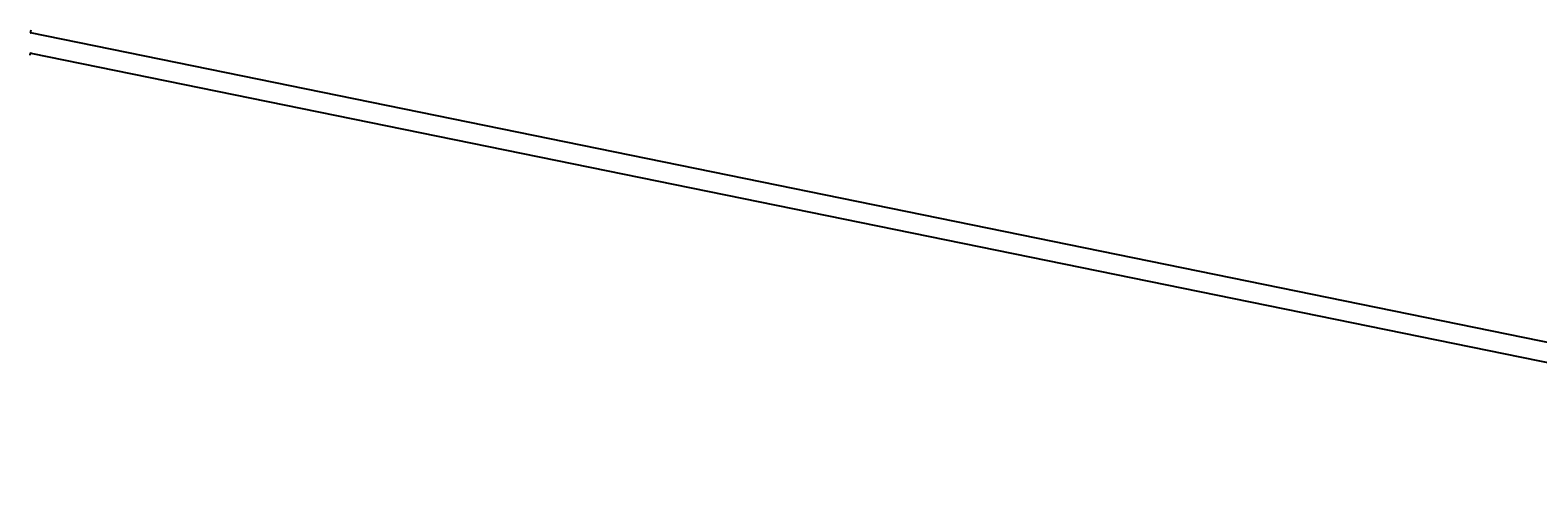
# Model space of a CAD drawing. Header units: feet. Extents: x 2200167 to 2274965, y 202095 to 315438.
import ezdxf

# ---------------------------------------------------------------- set-up
doc = ezdxf.new("R2010")
doc.units = ezdxf.units.FT
doc.header["$MEASUREMENT"] = 0
doc.layers.add('SC_Scratch7', color=12, linetype='Continuous')
doc.styles.add('Straight-Normal', font='calibri.ttf', dxfattribs={"height": 0.14})
doc.dimstyles.new('Dec-0  Straight', dxfattribs={"dimtxt": 0.14, "dimasz": 0.14, "dimexe": 0.07000000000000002, "dimexo": 0.07000000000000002, "dimgap": 0.07000000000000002, "dimtad": 2, "dimzin": 3, "dimdsep": 46, "dimtxsty": 'Straight-Normal', "dimblk": 'Dim1', "dimcen": 0, "dimclrd": 95, "dimclre": 95, "dimclrt": 7, "dimadec": 0, "dimazin": 3, "dimtfac": 1, "dimtix": 1, "dimtofl": 0, "dimtmove": 1, "dimatfit": 3, "dimldrblk": 'Dim1', "dimfxl": 1, "dimtolj": 1, "dimtzin": 0, "dimlwd": -1, "dimlwe": -1, "dimarcsym": 0})

# ---------------------------------------------------------------- blocks, each defined once
blk = doc.blocks.new('Dim1')
h = blk.add_hatch(color=4)
h.dxf.hatch_style = 1
h.paths.add_polyline_path([(0, 0), (-1.000000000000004, -0.1999999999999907), (-1.000000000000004, 0.1999999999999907)])
at = {"color": 4}
blk.add_lwpolyline([(0, 0), (-1.000000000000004, -0.1999999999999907), (-1.000000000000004, 0.1999999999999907), (0, 0)], dxfattribs=at)
blk = doc.blocks.new('*D952')
at = {"layer": 'Defpoints', "color": 0, "transparency": 16777216}
for p in [(2200166.973019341, 314813.7660732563), (2253449.311744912, 303934.724441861), (2253461.263453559, 303993.260387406)]:
    blk.add_point(p, dxfattribs=at)
at = {"layer": 'SC_Scratch7', "color": 95, "linetype": 'Continuous', "transparency": 16777216}
for p, q in [((2200167.67319418, 314817.1953232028), (2200179.624902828, 314875.7312687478)), ((2200185.783227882, 314870.9016691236), (2253454.404953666, 303994.6607370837)), ((2253450.01191975, 303938.1536918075), (2253461.963628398, 303996.6896373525))]:
    blk.add_line(p, q, dxfattribs=at)
at = {"layer": 'SC_Scratch7', "color": 95, "transparency": 16777216, "xscale": 7.000000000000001, "yscale": 7.000000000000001, "zscale": 7.000000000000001}
for p, rotation in [((2200178.924727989, 314872.3020188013), 168.460119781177), ((2253461.263453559, 303993.260387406), 348.460119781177)]:
    blk.add_blockref('Dim1', p, dxfattribs=dict(at, rotation=rotation))
at = {"layer": 'SC_Scratch7', "color": 7, "transparency": 16777216, "insert": (2226821.511675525, 309439.7241153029), "char_height": 7.000000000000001, "attachment_point": 5, "rotation": 348.460119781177, "style": 'Straight-Normal'}
blk.add_mtext("\\A1;54381.63'", dxfattribs=at)
blk = doc.blocks.new('*D957')
at = {"layer": 'Defpoints', "color": 0, "transparency": 16777216}
for p in [(2200170.943192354, 315374.9490406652), (2200183.871906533, 315438.2700712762), (2253449.549089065, 304562.6303479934)]:
    blk.add_point(p, dxfattribs=at)
at = {"layer": 'SC_Scratch7', "color": 95, "linetype": 'Continuous', "transparency": 16777216}
for p, q in [((2200183.171731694, 315434.8408213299), (2200170.243017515, 315371.5197907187)), ((2253429.761874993, 304500.7096670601), (2200177.801692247, 315373.5486909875)), ((2253448.848914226, 304559.201098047), (2253435.920200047, 304495.8800674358))]:
    blk.add_line(p, q, dxfattribs=at)
at = {"layer": 'SC_Scratch7', "color": 95, "transparency": 16777216, "xscale": 7.000000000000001, "yscale": 7.000000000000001, "zscale": 7.000000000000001}
for p, rotation in [((2200170.943192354, 315374.9490406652), 168.4601197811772), ((2253436.620374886, 304499.3093173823), 348.4601197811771)]:
    blk.add_blockref('Dim1', p, dxfattribs=dict(at, rotation=rotation))
at = {"layer": 'SC_Scratch7', "color": 7, "transparency": 16777216, "insert": (2226802.36419887, 309930.1862668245), "char_height": 7.000000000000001, "attachment_point": 5, "rotation": 348.4601197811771, "style": 'Straight-Normal'}
blk.add_mtext("\\A1;54364.62'", dxfattribs=at)

msp = doc.modelspace()

# ---------------------------------------------------------------- dimensions: what is measured, and where the dimension line sits
at = {"layer": 'SC_Scratch7'}
for p1, p2, distance, picture, middle in [((2253449.549089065, 304562.6303479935), (2200183.871906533, 315438.2700712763), 64.62742891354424, '*D957', (2226802.36419887, 309930.1862668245)), ((2200166.973019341, 314813.7660732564), (2253449.311744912, 303934.724441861), 59.74362108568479, '*D952', (2226821.511675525, 309439.7241153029))]:
    dim = msp.add_aligned_dim(p1=p1, p2=p2, distance=distance, dimstyle='Dec-0  Straight', override={"dimpost": "'"}, dxfattribs=at)
    dim.commit()
    dim.dimension.update_dxf_attribs({"geometry": picture, "text_midpoint": middle})

doc.saveas('drawing.dxf')
